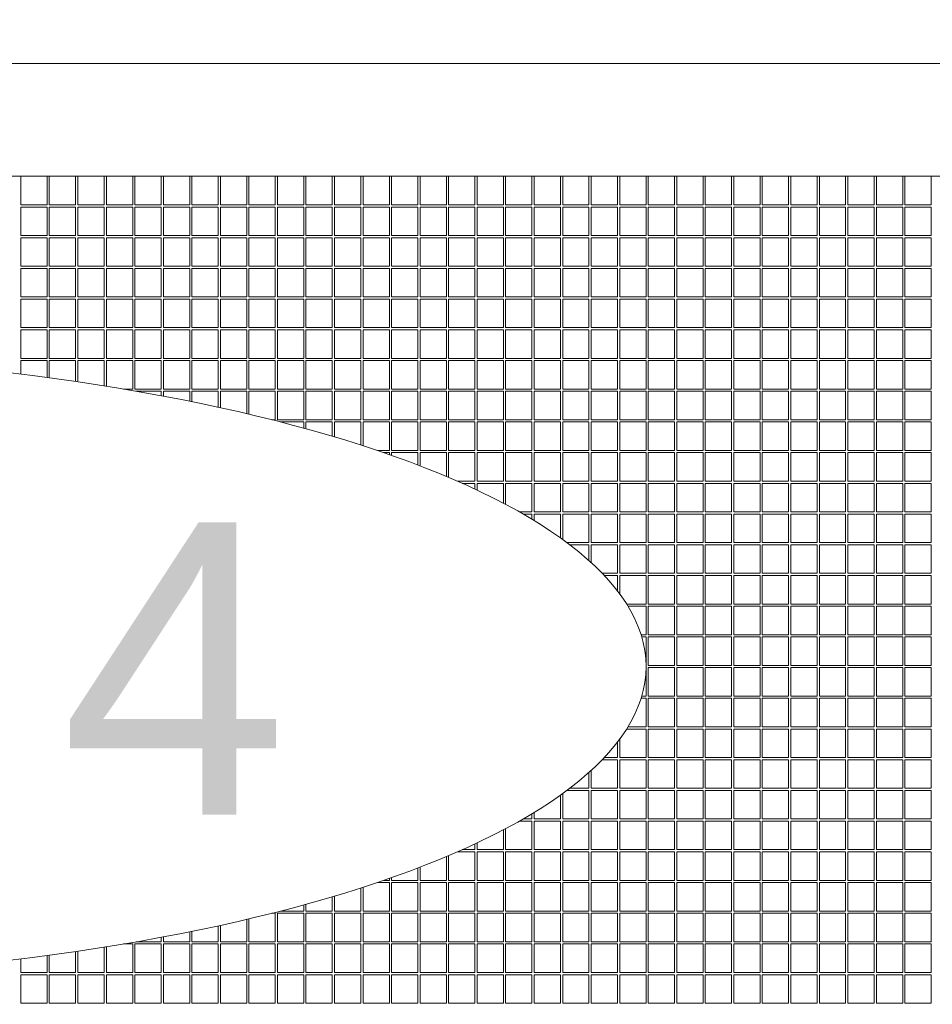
# Model space of a CAD drawing. Extents: x -299 to 677, y 13 to 274.
# Tile 12 of 16: x 508 to 528, y 132 to 155. Entities that reach past the tile are written whole.
import ezdxf

# ---------------------------------------------------------------- set-up
doc = ezdxf.new("R2010")
doc.units = 0
doc.layers.get('DEFPOINTS').update_dxf_attribs({"color": 252, "linetype": 'CONTINUOUS'})
for name, color, linetype, lineweight in [('-Dim_mm', 5, 'CONTINUOUS', 13), ('-Text', 7, 'CONTINUOUS', 9), ('AA Detail', 6, 'CONTINUOUS', 20), ('ACTIVE_AREA', 6, 'CONTINUOUS', 0), ('VIEW_AREA', 44, 'CONTINUOUS', 20)]:
    doc.layers.add(name, color=color, linetype=linetype, lineweight=lineweight)
doc.styles.add('STYLE1', font='ARIAL.TTF')
doc.dimstyles.new('LO_mm', dxfattribs={"dimtxt": 2.6666, "dimasz": 3, "dimexe": 0.5, "dimexo": 0.5, "dimgap": 0.5, "dimtad": 1, "dimzin": 4, "dimdsep": 46, "dimtxsty": 'STYLE1', "dimcen": -2.5, "dimclrd": 256, "dimclre": 256, "dimclrt": 256, "dimadec": 0, "dimazin": 0, "dimtp": 0.5, "dimtm": 0.5, "dimtfac": 1, "dimtmove": 0, "dimatfit": 1, "dimfxl": 0, "dimtolj": 1, "dimtzin": 0, "dimlwd": -1, "dimlwe": -1, "dimarcsym": 0})

# ---------------------------------------------------------------- blocks, each defined once
blk = doc.blocks.new('va')
at = {"layer": 'VIEW_AREA'}
blk.add_line((453.829, 176.903), (534.779, 176.903), dxfattribs=at)
blk = doc.blocks.new('*D69')
at = {"layer": '-Dim_mm'}
for p, q in [((460.78, 151.527), (460.78, 165.518)), ((538.73, 151.527), (538.73, 165.518)), ((535.73, 165.018), (463.78, 165.018))]:
    blk.add_line(p, q, dxfattribs=at)
for points in [[(463.78, 165.518), (463.78, 164.518), (460.78, 165.018)], [(535.73, 165.518), (535.73, 164.518), (538.73, 165.018)]]:
    blk.add_solid(points, dxfattribs=at)
at = {"layer": 'DEFPOINTS', "color": 0}
for p in [(460.78, 165.018), (460.78, 151.027), (538.73, 151.027)]:
    blk.add_point(p, dxfattribs=at)
at = {"layer": '-Dim_mm', "insert": (499.755, 166.88), "char_height": 2.6666, "attachment_point": 5, "style": 'STYLE1'}
blk.add_mtext('\\A1;77.95 Active Area', dxfattribs=at)
blk = doc.blocks.new('*D70')
at = {"layer": '-Dim_mm'}
for p, q in [((458.28, 153.102), (458.28, 172.185)), ((541.23, 153.102), (541.23, 172.185)), ((538.23, 171.685), (461.28, 171.685))]:
    blk.add_line(p, q, dxfattribs=at)
for points in [[(461.28, 172.185), (461.28, 171.185), (458.28, 171.685)], [(538.23, 172.185), (538.23, 171.185), (541.23, 171.685)]]:
    blk.add_solid(points, dxfattribs=at)
at = {"layer": 'DEFPOINTS', "color": 0}
for p in [(458.28, 171.685), (458.28, 152.602), (541.23, 152.602)]:
    blk.add_point(p, dxfattribs=at)
at = {"layer": '-Dim_mm', "insert": (499.755, 173.916), "char_height": 2.6666, "attachment_point": 5, "style": 'STYLE1'}
blk.add_mtext('\\A1;82.95 Viewing Area', dxfattribs=at)

msp = doc.modelspace()

# ---------------------------------------------------------------- linework, layer by layer
at = {"layer": 'AA Detail'}
msp.add_lwpolyline([(460.78, 151.027), (538.73, 151.027), (538.73, 128.677), (460.78, 128.677)], close=True, dxfattribs=at)
at = {"layer": 'ACTIVE_AREA'}
for points in [[(507.58, 150.377), (508.18, 150.377), (508.18, 151.027), (507.58, 151.027)], [(508.23, 150.377), (508.83, 150.377), (508.83, 151.027), (508.23, 151.027)], [(508.88, 150.377), (509.48, 150.377), (509.48, 151.027), (508.88, 151.027)], [(509.53, 150.377), (510.13, 150.377), (510.13, 151.027), (509.53, 151.027)], [(510.18, 150.377), (510.78, 150.377), (510.78, 151.027), (510.18, 151.027)], [(510.83, 150.377), (511.43, 150.377), (511.43, 151.027), (510.83, 151.027)], [(511.48, 150.377), (512.08, 150.377), (512.08, 151.027), (511.48, 151.027)], [(512.13, 150.377), (512.73, 150.377), (512.73, 151.027), (512.13, 151.027)], [(512.78, 150.377), (513.38, 150.377), (513.38, 151.027), (512.78, 151.027)], [(513.43, 150.377), (514.03, 150.377), (514.03, 151.027), (513.43, 151.027)], [(514.08, 150.377), (514.68, 150.377), (514.68, 151.027), (514.08, 151.027)], [(514.73, 150.377), (515.33, 150.377), (515.33, 151.027), (514.73, 151.027)], [(515.38, 150.377), (515.98, 150.377), (515.98, 151.027), (515.38, 151.027)], [(516.03, 150.377), (516.63, 150.377), (516.63, 151.027), (516.03, 151.027)], [(516.68, 150.377), (517.28, 150.377), (517.28, 151.027), (516.68, 151.027)], [(517.33, 150.377), (517.93, 150.377), (517.93, 151.027), (517.33, 151.027)], [(517.98, 150.377), (518.58, 150.377), (518.58, 151.027), (517.98, 151.027)], [(518.63, 150.377), (519.23, 150.377), (519.23, 151.027), (518.63, 151.027)], [(519.28, 150.377), (519.88, 150.377), (519.88, 151.027), (519.28, 151.027)], [(519.93, 150.377), (520.53, 150.377), (520.53, 151.027), (519.93, 151.027)], [(520.58, 150.377), (521.18, 150.377), (521.18, 151.027), (520.58, 151.027)], [(521.23, 150.377), (521.83, 150.377), (521.83, 151.027), (521.23, 151.027)], [(521.88, 150.377), (522.48, 150.377), (522.48, 151.027), (521.88, 151.027)], [(522.53, 150.377), (523.13, 150.377), (523.13, 151.027), (522.53, 151.027)], [(523.18, 150.377), (523.78, 150.377), (523.78, 151.027), (523.18, 151.027)], [(523.83, 150.377), (524.43, 150.377), (524.43, 151.027), (523.83, 151.027)], [(524.48, 150.377), (525.08, 150.377), (525.08, 151.027), (524.48, 151.027)], [(525.13, 150.377), (525.73, 150.377), (525.73, 151.027), (525.13, 151.027)], [(525.78, 150.377), (526.38, 150.377), (526.38, 151.027), (525.78, 151.027)], [(526.43, 150.377), (527.03, 150.377), (527.03, 151.027), (526.43, 151.027)], [(527.08, 150.377), (527.68, 150.377), (527.68, 151.027), (527.08, 151.027)], [(527.73, 150.377), (528.33, 150.377), (528.33, 151.027), (527.73, 151.027)], [(507.58, 149.677), (508.18, 149.677), (508.18, 150.327), (507.58, 150.327)], [(508.23, 149.677), (508.83, 149.677), (508.83, 150.327), (508.23, 150.327)], [(508.88, 149.677), (509.48, 149.677), (509.48, 150.327), (508.88, 150.327)], [(509.53, 149.677), (510.13, 149.677), (510.13, 150.327), (509.53, 150.327)], [(510.18, 149.677), (510.78, 149.677), (510.78, 150.327), (510.18, 150.327)], [(510.83, 149.677), (511.43, 149.677), (511.43, 150.327), (510.83, 150.327)], [(511.48, 149.677), (512.08, 149.677), (512.08, 150.327), (511.48, 150.327)], [(512.13, 149.677), (512.73, 149.677), (512.73, 150.327), (512.13, 150.327)], [(512.78, 149.677), (513.38, 149.677), (513.38, 150.327), (512.78, 150.327)], [(513.43, 149.677), (514.03, 149.677), (514.03, 150.327), (513.43, 150.327)], [(514.08, 149.677), (514.68, 149.677), (514.68, 150.327), (514.08, 150.327)], [(514.73, 149.677), (515.33, 149.677), (515.33, 150.327), (514.73, 150.327)], [(515.38, 149.677), (515.98, 149.677), (515.98, 150.327), (515.38, 150.327)], [(516.03, 149.677), (516.63, 149.677), (516.63, 150.327), (516.03, 150.327)], [(516.68, 149.677), (517.28, 149.677), (517.28, 150.327), (516.68, 150.327)], [(517.33, 149.677), (517.93, 149.677), (517.93, 150.327), (517.33, 150.327)], [(517.98, 149.677), (518.58, 149.677), (518.58, 150.327), (517.98, 150.327)], [(518.63, 149.677), (519.23, 149.677), (519.23, 150.327), (518.63, 150.327)], [(519.28, 149.677), (519.88, 149.677), (519.88, 150.327), (519.28, 150.327)], [(519.93, 149.677), (520.53, 149.677), (520.53, 150.327), (519.93, 150.327)], [(520.58, 149.677), (521.18, 149.677), (521.18, 150.327), (520.58, 150.327)], [(521.23, 149.677), (521.83, 149.677), (521.83, 150.327), (521.23, 150.327)], [(521.88, 149.677), (522.48, 149.677), (522.48, 150.327), (521.88, 150.327)], [(522.53, 149.677), (523.13, 149.677), (523.13, 150.327), (522.53, 150.327)], [(523.18, 149.677), (523.78, 149.677), (523.78, 150.327), (523.18, 150.327)], [(523.83, 149.677), (524.43, 149.677), (524.43, 150.327), (523.83, 150.327)], [(524.48, 149.677), (525.08, 149.677), (525.08, 150.327), (524.48, 150.327)], [(525.13, 149.677), (525.73, 149.677), (525.73, 150.327), (525.13, 150.327)], [(525.78, 149.677), (526.38, 149.677), (526.38, 150.327), (525.78, 150.327)], [(526.43, 149.677), (527.03, 149.677), (527.03, 150.327), (526.43, 150.327)], [(527.08, 149.677), (527.68, 149.677), (527.68, 150.327), (527.08, 150.327)], [(527.73, 149.677), (528.33, 149.677), (528.33, 150.327), (527.73, 150.327)], [(507.58, 148.977), (508.18, 148.977), (508.18, 149.627), (507.58, 149.627)], [(508.23, 148.977), (508.83, 148.977), (508.83, 149.627), (508.23, 149.627)], [(508.88, 148.977), (509.48, 148.977), (509.48, 149.627), (508.88, 149.627)], [(509.53, 148.977), (510.13, 148.977), (510.13, 149.627), (509.53, 149.627)], [(510.18, 148.977), (510.78, 148.977), (510.78, 149.627), (510.18, 149.627)], [(510.83, 148.977), (511.43, 148.977), (511.43, 149.627), (510.83, 149.627)], [(511.48, 148.977), (512.08, 148.977), (512.08, 149.627), (511.48, 149.627)], [(512.13, 148.977), (512.73, 148.977), (512.73, 149.627), (512.13, 149.627)], [(512.78, 148.977), (513.38, 148.977), (513.38, 149.627), (512.78, 149.627)], [(513.43, 148.977), (514.03, 148.977), (514.03, 149.627), (513.43, 149.627)], [(514.08, 148.977), (514.68, 148.977), (514.68, 149.627), (514.08, 149.627)], [(514.73, 148.977), (515.33, 148.977), (515.33, 149.627), (514.73, 149.627)], [(515.38, 148.977), (515.98, 148.977), (515.98, 149.627), (515.38, 149.627)], [(516.03, 148.977), (516.63, 148.977), (516.63, 149.627), (516.03, 149.627)], [(516.68, 148.977), (517.28, 148.977), (517.28, 149.627), (516.68, 149.627)], [(517.33, 148.977), (517.93, 148.977), (517.93, 149.627), (517.33, 149.627)], [(517.98, 148.977), (518.58, 148.977), (518.58, 149.627), (517.98, 149.627)], [(518.63, 148.977), (519.23, 148.977), (519.23, 149.627), (518.63, 149.627)], [(519.28, 148.977), (519.88, 148.977), (519.88, 149.627), (519.28, 149.627)], [(519.93, 148.977), (520.53, 148.977), (520.53, 149.627), (519.93, 149.627)], [(520.58, 148.977), (521.18, 148.977), (521.18, 149.627), (520.58, 149.627)], [(521.23, 148.977), (521.83, 148.977), (521.83, 149.627), (521.23, 149.627)], [(521.88, 148.977), (522.48, 148.977), (522.48, 149.627), (521.88, 149.627)], [(522.53, 148.977), (523.13, 148.977), (523.13, 149.627), (522.53, 149.627)], [(523.18, 148.977), (523.78, 148.977), (523.78, 149.627), (523.18, 149.627)], [(523.83, 148.977), (524.43, 148.977), (524.43, 149.627), (523.83, 149.627)], [(524.48, 148.977), (525.08, 148.977), (525.08, 149.627), (524.48, 149.627)], [(525.13, 148.977), (525.73, 148.977), (525.73, 149.627), (525.13, 149.627)], [(525.78, 148.977), (526.38, 148.977), (526.38, 149.627), (525.78, 149.627)], [(526.43, 148.977), (527.03, 148.977), (527.03, 149.627), (526.43, 149.627)], [(527.08, 148.977), (527.68, 148.977), (527.68, 149.627), (527.08, 149.627)], [(527.73, 148.977), (528.33, 148.977), (528.33, 149.627), (527.73, 149.627)], [(507.58, 148.277), (508.18, 148.277), (508.18, 148.927), (507.58, 148.927)], [(508.23, 148.277), (508.83, 148.277), (508.83, 148.927), (508.23, 148.927)], [(508.88, 148.277), (509.48, 148.277), (509.48, 148.927), (508.88, 148.927)], [(509.53, 148.277), (510.13, 148.277), (510.13, 148.927), (509.53, 148.927)], [(510.18, 148.277), (510.78, 148.277), (510.78, 148.927), (510.18, 148.927)], [(510.83, 148.277), (511.43, 148.277), (511.43, 148.927), (510.83, 148.927)], [(511.48, 148.277), (512.08, 148.277), (512.08, 148.927), (511.48, 148.927)], [(512.13, 148.277), (512.73, 148.277), (512.73, 148.927), (512.13, 148.927)], [(512.78, 148.277), (513.38, 148.277), (513.38, 148.927), (512.78, 148.927)], [(513.43, 148.277), (514.03, 148.277), (514.03, 148.927), (513.43, 148.927)], [(514.08, 148.277), (514.68, 148.277), (514.68, 148.927), (514.08, 148.927)], [(514.73, 148.277), (515.33, 148.277), (515.33, 148.927), (514.73, 148.927)], [(515.38, 148.277), (515.98, 148.277), (515.98, 148.927), (515.38, 148.927)], [(516.03, 148.277), (516.63, 148.277), (516.63, 148.927), (516.03, 148.927)], [(516.68, 148.277), (517.28, 148.277), (517.28, 148.927), (516.68, 148.927)], [(517.33, 148.277), (517.93, 148.277), (517.93, 148.927), (517.33, 148.927)], [(517.98, 148.277), (518.58, 148.277), (518.58, 148.927), (517.98, 148.927)], [(518.63, 148.277), (519.23, 148.277), (519.23, 148.927), (518.63, 148.927)], [(519.28, 148.277), (519.88, 148.277), (519.88, 148.927), (519.28, 148.927)], [(519.93, 148.277), (520.53, 148.277), (520.53, 148.927), (519.93, 148.927)], [(520.58, 148.277), (521.18, 148.277), (521.18, 148.927), (520.58, 148.927)], [(521.23, 148.277), (521.83, 148.277), (521.83, 148.927), (521.23, 148.927)], [(521.88, 148.277), (522.48, 148.277), (522.48, 148.927), (521.88, 148.927)], [(522.53, 148.277), (523.13, 148.277), (523.13, 148.927), (522.53, 148.927)], [(523.18, 148.277), (523.78, 148.277), (523.78, 148.927), (523.18, 148.927)], [(523.83, 148.277), (524.43, 148.277), (524.43, 148.927), (523.83, 148.927)], [(524.48, 148.277), (525.08, 148.277), (525.08, 148.927), (524.48, 148.927)], [(525.13, 148.277), (525.73, 148.277), (525.73, 148.927), (525.13, 148.927)], [(525.78, 148.277), (526.38, 148.277), (526.38, 148.927), (525.78, 148.927)], [(526.43, 148.277), (527.03, 148.277), (527.03, 148.927), (526.43, 148.927)], [(527.08, 148.277), (527.68, 148.277), (527.68, 148.927), (527.08, 148.927)], [(527.73, 148.277), (528.33, 148.277), (528.33, 148.927), (527.73, 148.927)], [(507.58, 147.577), (508.18, 147.577), (508.18, 148.227), (507.58, 148.227)], [(508.23, 147.577), (508.83, 147.577), (508.83, 148.227), (508.23, 148.227)], [(508.88, 147.577), (509.48, 147.577), (509.48, 148.227), (508.88, 148.227)], [(509.53, 147.577), (510.13, 147.577), (510.13, 148.227), (509.53, 148.227)], [(510.18, 147.577), (510.78, 147.577), (510.78, 148.227), (510.18, 148.227)], [(510.83, 147.577), (511.43, 147.577), (511.43, 148.227), (510.83, 148.227)], [(511.48, 147.577), (512.08, 147.577), (512.08, 148.227), (511.48, 148.227)], [(512.13, 147.577), (512.73, 147.577), (512.73, 148.227), (512.13, 148.227)], [(512.78, 147.577), (513.38, 147.577), (513.38, 148.227), (512.78, 148.227)], [(513.43, 147.577), (514.03, 147.577), (514.03, 148.227), (513.43, 148.227)], [(514.08, 147.577), (514.68, 147.577), (514.68, 148.227), (514.08, 148.227)], [(514.73, 147.577), (515.33, 147.577), (515.33, 148.227), (514.73, 148.227)], [(515.38, 147.577), (515.98, 147.577), (515.98, 148.227), (515.38, 148.227)], [(516.03, 147.577), (516.63, 147.577), (516.63, 148.227), (516.03, 148.227)], [(516.68, 147.577), (517.28, 147.577), (517.28, 148.227), (516.68, 148.227)], [(517.33, 147.577), (517.93, 147.577), (517.93, 148.227), (517.33, 148.227)], [(517.98, 147.577), (518.58, 147.577), (518.58, 148.227), (517.98, 148.227)], [(518.63, 147.577), (519.23, 147.577), (519.23, 148.227), (518.63, 148.227)], [(519.28, 147.577), (519.88, 147.577), (519.88, 148.227), (519.28, 148.227)], [(519.93, 147.577), (520.53, 147.577), (520.53, 148.227), (519.93, 148.227)], [(520.58, 147.577), (521.18, 147.577), (521.18, 148.227), (520.58, 148.227)], [(521.23, 147.577), (521.83, 147.577), (521.83, 148.227), (521.23, 148.227)], [(521.88, 147.577), (522.48, 147.577), (522.48, 148.227), (521.88, 148.227)], [(522.53, 147.577), (523.13, 147.577), (523.13, 148.227), (522.53, 148.227)], [(523.18, 147.577), (523.78, 147.577), (523.78, 148.227), (523.18, 148.227)], [(523.83, 147.577), (524.43, 147.577), (524.43, 148.227), (523.83, 148.227)], [(524.48, 147.577), (525.08, 147.577), (525.08, 148.227), (524.48, 148.227)], [(525.13, 147.577), (525.73, 147.577), (525.73, 148.227), (525.13, 148.227)], [(525.78, 147.577), (526.38, 147.577), (526.38, 148.227), (525.78, 148.227)], [(526.43, 147.577), (527.03, 147.577), (527.03, 148.227), (526.43, 148.227)], [(527.08, 147.577), (527.68, 147.577), (527.68, 148.227), (527.08, 148.227)], [(527.73, 147.577), (528.33, 147.577), (528.33, 148.227), (527.73, 148.227)], [(507.58, 146.877), (508.18, 146.877), (508.18, 147.527), (507.58, 147.527)], [(508.23, 146.877), (508.83, 146.877), (508.83, 147.527), (508.23, 147.527)], [(508.88, 146.877), (509.48, 146.877), (509.48, 147.527), (508.88, 147.527)], [(509.53, 146.877), (510.13, 146.877), (510.13, 147.527), (509.53, 147.527)], [(510.18, 146.877), (510.78, 146.877), (510.78, 147.527), (510.18, 147.527)], [(510.83, 146.877), (511.43, 146.877), (511.43, 147.527), (510.83, 147.527)], [(511.48, 146.877), (512.08, 146.877), (512.08, 147.527), (511.48, 147.527)], [(512.13, 146.877), (512.73, 146.877), (512.73, 147.527), (512.13, 147.527)], [(512.78, 146.877), (513.38, 146.877), (513.38, 147.527), (512.78, 147.527)], [(513.43, 146.877), (514.03, 146.877), (514.03, 147.527), (513.43, 147.527)], [(514.08, 146.877), (514.68, 146.877), (514.68, 147.527), (514.08, 147.527)], [(514.73, 146.877), (515.33, 146.877), (515.33, 147.527), (514.73, 147.527)], [(515.38, 146.877), (515.98, 146.877), (515.98, 147.527), (515.38, 147.527)], [(516.03, 146.877), (516.63, 146.877), (516.63, 147.527), (516.03, 147.527)], [(516.68, 146.877), (517.28, 146.877), (517.28, 147.527), (516.68, 147.527)], [(517.33, 146.877), (517.93, 146.877), (517.93, 147.527), (517.33, 147.527)], [(517.98, 146.877), (518.58, 146.877), (518.58, 147.527), (517.98, 147.527)], [(518.63, 146.877), (519.23, 146.877), (519.23, 147.527), (518.63, 147.527)], [(519.28, 146.877), (519.88, 146.877), (519.88, 147.527), (519.28, 147.527)], [(519.93, 146.877), (520.53, 146.877), (520.53, 147.527), (519.93, 147.527)], [(520.58, 146.877), (521.18, 146.877), (521.18, 147.527), (520.58, 147.527)], [(521.23, 146.877), (521.83, 146.877), (521.83, 147.527), (521.23, 147.527)], [(521.88, 146.877), (522.48, 146.877), (522.48, 147.527), (521.88, 147.527)], [(522.53, 146.877), (523.13, 146.877), (523.13, 147.527), (522.53, 147.527)], [(523.18, 146.877), (523.78, 146.877), (523.78, 147.527), (523.18, 147.527)], [(523.83, 146.877), (524.43, 146.877), (524.43, 147.527), (523.83, 147.527)], [(524.48, 146.877), (525.08, 146.877), (525.08, 147.527), (524.48, 147.527)], [(525.13, 146.877), (525.73, 146.877), (525.73, 147.527), (525.13, 147.527)], [(525.78, 146.877), (526.38, 146.877), (526.38, 147.527), (525.78, 147.527)], [(526.43, 146.877), (527.03, 146.877), (527.03, 147.527), (526.43, 147.527)], [(527.08, 146.877), (527.68, 146.877), (527.68, 147.527), (527.08, 147.527)], [(527.73, 146.877), (528.33, 146.877), (528.33, 147.527), (527.73, 147.527)], [(510.18, 146.177), (510.78, 146.177), (510.78, 146.827), (510.18, 146.827)], [(510.83, 146.177), (511.43, 146.177), (511.43, 146.827), (510.83, 146.827)], [(511.48, 146.177), (512.08, 146.177), (512.08, 146.827), (511.48, 146.827)], [(512.13, 146.177), (512.73, 146.177), (512.73, 146.827), (512.13, 146.827)], [(512.78, 146.177), (513.38, 146.177), (513.38, 146.827), (512.78, 146.827)], [(513.43, 146.177), (514.03, 146.177), (514.03, 146.827), (513.43, 146.827)], [(514.08, 146.177), (514.68, 146.177), (514.68, 146.827), (514.08, 146.827)], [(514.73, 146.177), (515.33, 146.177), (515.33, 146.827), (514.73, 146.827)], [(515.38, 146.177), (515.98, 146.177), (515.98, 146.827), (515.38, 146.827)], [(516.03, 146.177), (516.63, 146.177), (516.63, 146.827), (516.03, 146.827)], [(516.68, 146.177), (517.28, 146.177), (517.28, 146.827), (516.68, 146.827)], [(517.33, 146.177), (517.93, 146.177), (517.93, 146.827), (517.33, 146.827)], [(517.98, 146.177), (518.58, 146.177), (518.58, 146.827), (517.98, 146.827)], [(518.63, 146.177), (519.23, 146.177), (519.23, 146.827), (518.63, 146.827)], [(519.28, 146.177), (519.88, 146.177), (519.88, 146.827), (519.28, 146.827)], [(519.93, 146.177), (520.53, 146.177), (520.53, 146.827), (519.93, 146.827)], [(520.58, 146.177), (521.18, 146.177), (521.18, 146.827), (520.58, 146.827)], [(521.23, 146.177), (521.83, 146.177), (521.83, 146.827), (521.23, 146.827)], [(521.88, 146.177), (522.48, 146.177), (522.48, 146.827), (521.88, 146.827)], [(522.53, 146.177), (523.13, 146.177), (523.13, 146.827), (522.53, 146.827)], [(523.18, 146.177), (523.78, 146.177), (523.78, 146.827), (523.18, 146.827)], [(523.83, 146.177), (524.43, 146.177), (524.43, 146.827), (523.83, 146.827)], [(524.48, 146.177), (525.08, 146.177), (525.08, 146.827), (524.48, 146.827)], [(525.13, 146.177), (525.73, 146.177), (525.73, 146.827), (525.13, 146.827)], [(525.78, 146.177), (526.38, 146.177), (526.38, 146.827), (525.78, 146.827)], [(526.43, 146.177), (527.03, 146.177), (527.03, 146.827), (526.43, 146.827)], [(527.08, 146.177), (527.68, 146.177), (527.68, 146.827), (527.08, 146.827)], [(527.73, 146.177), (528.33, 146.177), (528.33, 146.827), (527.73, 146.827)], [(513.43, 145.477), (514.03, 145.477), (514.03, 146.127), (513.43, 146.127)], [(514.08, 145.477), (514.68, 145.477), (514.68, 146.127), (514.08, 146.127)], [(514.73, 145.477), (515.33, 145.477), (515.33, 146.127), (514.73, 146.127)], [(515.38, 145.477), (515.98, 145.477), (515.98, 146.127), (515.38, 146.127)], [(516.03, 145.477), (516.63, 145.477), (516.63, 146.127), (516.03, 146.127)], [(516.68, 145.477), (517.28, 145.477), (517.28, 146.127), (516.68, 146.127)], [(517.33, 145.477), (517.93, 145.477), (517.93, 146.127), (517.33, 146.127)], [(517.98, 145.477), (518.58, 145.477), (518.58, 146.127), (517.98, 146.127)], [(518.63, 145.477), (519.23, 145.477), (519.23, 146.127), (518.63, 146.127)], [(519.28, 145.477), (519.88, 145.477), (519.88, 146.127), (519.28, 146.127)], [(519.93, 145.477), (520.53, 145.477), (520.53, 146.127), (519.93, 146.127)], [(520.58, 145.477), (521.18, 145.477), (521.18, 146.127), (520.58, 146.127)], [(521.23, 145.477), (521.83, 145.477), (521.83, 146.127), (521.23, 146.127)], [(521.88, 145.477), (522.48, 145.477), (522.48, 146.127), (521.88, 146.127)], [(522.53, 145.477), (523.13, 145.477), (523.13, 146.127), (522.53, 146.127)], [(523.18, 145.477), (523.78, 145.477), (523.78, 146.127), (523.18, 146.127)], [(523.83, 145.477), (524.43, 145.477), (524.43, 146.127), (523.83, 146.127)], [(524.48, 145.477), (525.08, 145.477), (525.08, 146.127), (524.48, 146.127)], [(525.13, 145.477), (525.73, 145.477), (525.73, 146.127), (525.13, 146.127)], [(525.78, 145.477), (526.38, 145.477), (526.38, 146.127), (525.78, 146.127)], [(526.43, 145.477), (527.03, 145.477), (527.03, 146.127), (526.43, 146.127)], [(527.08, 145.477), (527.68, 145.477), (527.68, 146.127), (527.08, 146.127)], [(527.73, 145.477), (528.33, 145.477), (528.33, 146.127), (527.73, 146.127)], [(516.03, 144.777), (516.63, 144.777), (516.63, 145.427), (516.03, 145.427)], [(516.68, 144.777), (517.28, 144.777), (517.28, 145.427), (516.68, 145.427)], [(517.33, 144.777), (517.93, 144.777), (517.93, 145.427), (517.33, 145.427)], [(517.98, 144.777), (518.58, 144.777), (518.58, 145.427), (517.98, 145.427)], [(518.63, 144.777), (519.23, 144.777), (519.23, 145.427), (518.63, 145.427)], [(519.28, 144.777), (519.88, 144.777), (519.88, 145.427), (519.28, 145.427)], [(519.93, 144.777), (520.53, 144.777), (520.53, 145.427), (519.93, 145.427)], [(520.58, 144.777), (521.18, 144.777), (521.18, 145.427), (520.58, 145.427)], [(521.23, 144.777), (521.83, 144.777), (521.83, 145.427), (521.23, 145.427)], [(521.88, 144.777), (522.48, 144.777), (522.48, 145.427), (521.88, 145.427)], [(522.53, 144.777), (523.13, 144.777), (523.13, 145.427), (522.53, 145.427)], [(523.18, 144.777), (523.78, 144.777), (523.78, 145.427), (523.18, 145.427)], [(523.83, 144.777), (524.43, 144.777), (524.43, 145.427), (523.83, 145.427)], [(524.48, 144.777), (525.08, 144.777), (525.08, 145.427), (524.48, 145.427)], [(525.13, 144.777), (525.73, 144.777), (525.73, 145.427), (525.13, 145.427)], [(525.78, 144.777), (526.38, 144.777), (526.38, 145.427), (525.78, 145.427)], [(526.43, 144.777), (527.03, 144.777), (527.03, 145.427), (526.43, 145.427)], [(527.08, 144.777), (527.68, 144.777), (527.68, 145.427), (527.08, 145.427)], [(527.73, 144.777), (528.33, 144.777), (528.33, 145.427), (527.73, 145.427)], [(517.98, 144.077), (518.58, 144.077), (518.58, 144.727), (517.98, 144.727)], [(518.63, 144.077), (519.23, 144.077), (519.23, 144.727), (518.63, 144.727)], [(519.28, 144.077), (519.88, 144.077), (519.88, 144.727), (519.28, 144.727)], [(519.93, 144.077), (520.53, 144.077), (520.53, 144.727), (519.93, 144.727)], [(520.58, 144.077), (521.18, 144.077), (521.18, 144.727), (520.58, 144.727)], [(521.23, 144.077), (521.83, 144.077), (521.83, 144.727), (521.23, 144.727)], [(521.88, 144.077), (522.48, 144.077), (522.48, 144.727), (521.88, 144.727)], [(522.53, 144.077), (523.13, 144.077), (523.13, 144.727), (522.53, 144.727)], [(523.18, 144.077), (523.78, 144.077), (523.78, 144.727), (523.18, 144.727)], [(523.83, 144.077), (524.43, 144.077), (524.43, 144.727), (523.83, 144.727)], [(524.48, 144.077), (525.08, 144.077), (525.08, 144.727), (524.48, 144.727)], [(525.13, 144.077), (525.73, 144.077), (525.73, 144.727), (525.13, 144.727)], [(525.78, 144.077), (526.38, 144.077), (526.38, 144.727), (525.78, 144.727)], [(526.43, 144.077), (527.03, 144.077), (527.03, 144.727), (526.43, 144.727)], [(527.08, 144.077), (527.68, 144.077), (527.68, 144.727), (527.08, 144.727)], [(527.73, 144.077), (528.33, 144.077), (528.33, 144.727), (527.73, 144.727)], [(519.28, 143.377), (519.88, 143.377), (519.88, 144.027), (519.28, 144.027)], [(519.93, 143.377), (520.53, 143.377), (520.53, 144.027), (519.93, 144.027)], [(520.58, 143.377), (521.18, 143.377), (521.18, 144.027), (520.58, 144.027)], [(521.23, 143.377), (521.83, 143.377), (521.83, 144.027), (521.23, 144.027)], [(521.88, 143.377), (522.48, 143.377), (522.48, 144.027), (521.88, 144.027)], [(522.53, 143.377), (523.13, 143.377), (523.13, 144.027), (522.53, 144.027)], [(523.18, 143.377), (523.78, 143.377), (523.78, 144.027), (523.18, 144.027)], [(523.83, 143.377), (524.43, 143.377), (524.43, 144.027), (523.83, 144.027)], [(524.48, 143.377), (525.08, 143.377), (525.08, 144.027), (524.48, 144.027)], [(525.13, 143.377), (525.73, 143.377), (525.73, 144.027), (525.13, 144.027)], [(525.78, 143.377), (526.38, 143.377), (526.38, 144.027), (525.78, 144.027)], [(526.43, 143.377), (527.03, 143.377), (527.03, 144.027), (526.43, 144.027)], [(527.08, 143.377), (527.68, 143.377), (527.68, 144.027), (527.08, 144.027)], [(527.73, 143.377), (528.33, 143.377), (528.33, 144.027), (527.73, 144.027)], [(520.58, 142.677), (521.18, 142.677), (521.18, 143.327), (520.58, 143.327)], [(521.23, 142.677), (521.83, 142.677), (521.83, 143.327), (521.23, 143.327)], [(521.88, 142.677), (522.48, 142.677), (522.48, 143.327), (521.88, 143.327)], [(522.53, 142.677), (523.13, 142.677), (523.13, 143.327), (522.53, 143.327)], [(523.18, 142.677), (523.78, 142.677), (523.78, 143.327), (523.18, 143.327)], [(523.83, 142.677), (524.43, 142.677), (524.43, 143.327), (523.83, 143.327)], [(524.48, 142.677), (525.08, 142.677), (525.08, 143.327), (524.48, 143.327)], [(525.13, 142.677), (525.73, 142.677), (525.73, 143.327), (525.13, 143.327)], [(525.78, 142.677), (526.38, 142.677), (526.38, 143.327), (525.78, 143.327)], [(526.43, 142.677), (527.03, 142.677), (527.03, 143.327), (526.43, 143.327)], [(527.08, 142.677), (527.68, 142.677), (527.68, 143.327), (527.08, 143.327)], [(527.73, 142.677), (528.33, 142.677), (528.33, 143.327), (527.73, 143.327)], [(521.23, 141.977), (521.83, 141.977), (521.83, 142.627), (521.23, 142.627)], [(521.88, 141.977), (522.48, 141.977), (522.48, 142.627), (521.88, 142.627)], [(522.53, 141.977), (523.13, 141.977), (523.13, 142.627), (522.53, 142.627)], [(523.18, 141.977), (523.78, 141.977), (523.78, 142.627), (523.18, 142.627)], [(523.83, 141.977), (524.43, 141.977), (524.43, 142.627), (523.83, 142.627)], [(524.48, 141.977), (525.08, 141.977), (525.08, 142.627), (524.48, 142.627)], [(525.13, 141.977), (525.73, 141.977), (525.73, 142.627), (525.13, 142.627)], [(525.78, 141.977), (526.38, 141.977), (526.38, 142.627), (525.78, 142.627)], [(526.43, 141.977), (527.03, 141.977), (527.03, 142.627), (526.43, 142.627)], [(527.08, 141.977), (527.68, 141.977), (527.68, 142.627), (527.08, 142.627)], [(527.73, 141.977), (528.33, 141.977), (528.33, 142.627), (527.73, 142.627)], [(521.88, 141.277), (522.48, 141.277), (522.48, 141.927), (521.88, 141.927)], [(522.53, 141.277), (523.13, 141.277), (523.13, 141.927), (522.53, 141.927)], [(523.18, 141.277), (523.78, 141.277), (523.78, 141.927), (523.18, 141.927)], [(523.83, 141.277), (524.43, 141.277), (524.43, 141.927), (523.83, 141.927)], [(524.48, 141.277), (525.08, 141.277), (525.08, 141.927), (524.48, 141.927)], [(525.13, 141.277), (525.73, 141.277), (525.73, 141.927), (525.13, 141.927)], [(525.78, 141.277), (526.38, 141.277), (526.38, 141.927), (525.78, 141.927)], [(526.43, 141.277), (527.03, 141.277), (527.03, 141.927), (526.43, 141.927)], [(527.08, 141.277), (527.68, 141.277), (527.68, 141.927), (527.08, 141.927)], [(527.73, 141.277), (528.33, 141.277), (528.33, 141.927), (527.73, 141.927)], [(521.88, 140.577), (522.48, 140.577), (522.48, 141.227), (521.88, 141.227)], [(522.53, 140.577), (523.13, 140.577), (523.13, 141.227), (522.53, 141.227)], [(523.18, 140.577), (523.78, 140.577), (523.78, 141.227), (523.18, 141.227)], [(523.83, 140.577), (524.43, 140.577), (524.43, 141.227), (523.83, 141.227)], [(524.48, 140.577), (525.08, 140.577), (525.08, 141.227), (524.48, 141.227)], [(525.13, 140.577), (525.73, 140.577), (525.73, 141.227), (525.13, 141.227)], [(525.78, 140.577), (526.38, 140.577), (526.38, 141.227), (525.78, 141.227)], [(526.43, 140.577), (527.03, 140.577), (527.03, 141.227), (526.43, 141.227)], [(527.08, 140.577), (527.68, 140.577), (527.68, 141.227), (527.08, 141.227)], [(527.73, 140.577), (528.33, 140.577), (528.33, 141.227), (527.73, 141.227)], [(521.88, 139.877), (522.48, 139.877), (522.48, 140.527), (521.88, 140.527)], [(522.53, 139.877), (523.13, 139.877), (523.13, 140.527), (522.53, 140.527)], [(523.18, 139.877), (523.78, 139.877), (523.78, 140.527), (523.18, 140.527)], [(523.83, 139.877), (524.43, 139.877), (524.43, 140.527), (523.83, 140.527)], [(524.48, 139.877), (525.08, 139.877), (525.08, 140.527), (524.48, 140.527)], [(525.13, 139.877), (525.73, 139.877), (525.73, 140.527), (525.13, 140.527)], [(525.78, 139.877), (526.38, 139.877), (526.38, 140.527), (525.78, 140.527)], [(526.43, 139.877), (527.03, 139.877), (527.03, 140.527), (526.43, 140.527)], [(527.08, 139.877), (527.68, 139.877), (527.68, 140.527), (527.08, 140.527)], [(527.73, 139.877), (528.33, 139.877), (528.33, 140.527), (527.73, 140.527)], [(521.88, 139.827), (522.48, 139.827), (522.48, 139.177), (521.88, 139.177)], [(522.53, 139.827), (523.13, 139.827), (523.13, 139.177), (522.53, 139.177)], [(523.18, 139.827), (523.78, 139.827), (523.78, 139.177), (523.18, 139.177)], [(523.83, 139.827), (524.43, 139.827), (524.43, 139.177), (523.83, 139.177)], [(524.48, 139.827), (525.08, 139.827), (525.08, 139.177), (524.48, 139.177)], [(525.13, 139.827), (525.73, 139.827), (525.73, 139.177), (525.13, 139.177)], [(525.78, 139.827), (526.38, 139.827), (526.38, 139.177), (525.78, 139.177)], [(526.43, 139.827), (527.03, 139.827), (527.03, 139.177), (526.43, 139.177)], [(527.08, 139.827), (527.68, 139.827), (527.68, 139.177), (527.08, 139.177)], [(527.73, 139.827), (528.33, 139.827), (528.33, 139.177), (527.73, 139.177)], [(521.88, 139.127), (522.48, 139.127), (522.48, 138.477), (521.88, 138.477)], [(522.53, 139.127), (523.13, 139.127), (523.13, 138.477), (522.53, 138.477)], [(523.18, 139.127), (523.78, 139.127), (523.78, 138.477), (523.18, 138.477)], [(523.83, 139.127), (524.43, 139.127), (524.43, 138.477), (523.83, 138.477)], [(524.48, 139.127), (525.08, 139.127), (525.08, 138.477), (524.48, 138.477)], [(525.13, 139.127), (525.73, 139.127), (525.73, 138.477), (525.13, 138.477)], [(525.78, 139.127), (526.38, 139.127), (526.38, 138.477), (525.78, 138.477)], [(526.43, 139.127), (527.03, 139.127), (527.03, 138.477), (526.43, 138.477)], [(527.08, 139.127), (527.68, 139.127), (527.68, 138.477), (527.08, 138.477)], [(527.73, 139.127), (528.33, 139.127), (528.33, 138.477), (527.73, 138.477)], [(521.88, 138.427), (522.48, 138.427), (522.48, 137.777), (521.88, 137.777)], [(522.53, 138.427), (523.13, 138.427), (523.13, 137.777), (522.53, 137.777)], [(523.18, 138.427), (523.78, 138.427), (523.78, 137.777), (523.18, 137.777)], [(523.83, 138.427), (524.43, 138.427), (524.43, 137.777), (523.83, 137.777)], [(524.48, 138.427), (525.08, 138.427), (525.08, 137.777), (524.48, 137.777)], [(525.13, 138.427), (525.73, 138.427), (525.73, 137.777), (525.13, 137.777)], [(525.78, 138.427), (526.38, 138.427), (526.38, 137.777), (525.78, 137.777)], [(526.43, 138.427), (527.03, 138.427), (527.03, 137.777), (526.43, 137.777)], [(527.08, 138.427), (527.68, 138.427), (527.68, 137.777), (527.08, 137.777)], [(527.73, 138.427), (528.33, 138.427), (528.33, 137.777), (527.73, 137.777)], [(521.23, 137.727), (521.83, 137.727), (521.83, 137.077), (521.23, 137.077)], [(521.88, 137.727), (522.48, 137.727), (522.48, 137.077), (521.88, 137.077)], [(522.53, 137.727), (523.13, 137.727), (523.13, 137.077), (522.53, 137.077)], [(523.18, 137.727), (523.78, 137.727), (523.78, 137.077), (523.18, 137.077)], [(523.83, 137.727), (524.43, 137.727), (524.43, 137.077), (523.83, 137.077)], [(524.48, 137.727), (525.08, 137.727), (525.08, 137.077), (524.48, 137.077)], [(525.13, 137.727), (525.73, 137.727), (525.73, 137.077), (525.13, 137.077)], [(525.78, 137.727), (526.38, 137.727), (526.38, 137.077), (525.78, 137.077)], [(526.43, 137.727), (527.03, 137.727), (527.03, 137.077), (526.43, 137.077)], [(527.08, 137.727), (527.68, 137.727), (527.68, 137.077), (527.08, 137.077)], [(527.73, 137.727), (528.33, 137.727), (528.33, 137.077), (527.73, 137.077)], [(520.58, 137.027), (521.18, 137.027), (521.18, 136.377), (520.58, 136.377)], [(521.23, 137.027), (521.83, 137.027), (521.83, 136.377), (521.23, 136.377)], [(521.88, 137.027), (522.48, 137.027), (522.48, 136.377), (521.88, 136.377)], [(522.53, 137.027), (523.13, 137.027), (523.13, 136.377), (522.53, 136.377)], [(523.18, 137.027), (523.78, 137.027), (523.78, 136.377), (523.18, 136.377)], [(523.83, 137.027), (524.43, 137.027), (524.43, 136.377), (523.83, 136.377)], [(524.48, 137.027), (525.08, 137.027), (525.08, 136.377), (524.48, 136.377)], [(525.13, 137.027), (525.73, 137.027), (525.73, 136.377), (525.13, 136.377)], [(525.78, 137.027), (526.38, 137.027), (526.38, 136.377), (525.78, 136.377)], [(526.43, 137.027), (527.03, 137.027), (527.03, 136.377), (526.43, 136.377)], [(527.08, 137.027), (527.68, 137.027), (527.68, 136.377), (527.08, 136.377)], [(527.73, 137.027), (528.33, 137.027), (528.33, 136.377), (527.73, 136.377)], [(519.28, 136.327), (519.88, 136.327), (519.88, 135.677), (519.28, 135.677)], [(519.93, 136.327), (520.53, 136.327), (520.53, 135.677), (519.93, 135.677)], [(520.58, 136.327), (521.18, 136.327), (521.18, 135.677), (520.58, 135.677)], [(521.23, 136.327), (521.83, 136.327), (521.83, 135.677), (521.23, 135.677)], [(521.88, 136.327), (522.48, 136.327), (522.48, 135.677), (521.88, 135.677)], [(522.53, 136.327), (523.13, 136.327), (523.13, 135.677), (522.53, 135.677)], [(523.18, 136.327), (523.78, 136.327), (523.78, 135.677), (523.18, 135.677)], [(523.83, 136.327), (524.43, 136.327), (524.43, 135.677), (523.83, 135.677)], [(524.48, 136.327), (525.08, 136.327), (525.08, 135.677), (524.48, 135.677)], [(525.13, 136.327), (525.73, 136.327), (525.73, 135.677), (525.13, 135.677)], [(525.78, 136.327), (526.38, 136.327), (526.38, 135.677), (525.78, 135.677)], [(526.43, 136.327), (527.03, 136.327), (527.03, 135.677), (526.43, 135.677)], [(527.08, 136.327), (527.68, 136.327), (527.68, 135.677), (527.08, 135.677)], [(527.73, 136.327), (528.33, 136.327), (528.33, 135.677), (527.73, 135.677)], [(517.98, 135.627), (518.58, 135.627), (518.58, 134.977), (517.98, 134.977)], [(518.63, 135.627), (519.23, 135.627), (519.23, 134.977), (518.63, 134.977)], [(519.28, 135.627), (519.88, 135.627), (519.88, 134.977), (519.28, 134.977)], [(519.93, 135.627), (520.53, 135.627), (520.53, 134.977), (519.93, 134.977)], [(520.58, 135.627), (521.18, 135.627), (521.18, 134.977), (520.58, 134.977)], [(521.23, 135.627), (521.83, 135.627), (521.83, 134.977), (521.23, 134.977)], [(521.88, 135.627), (522.48, 135.627), (522.48, 134.977), (521.88, 134.977)], [(522.53, 135.627), (523.13, 135.627), (523.13, 134.977), (522.53, 134.977)], [(523.18, 135.627), (523.78, 135.627), (523.78, 134.977), (523.18, 134.977)], [(523.83, 135.627), (524.43, 135.627), (524.43, 134.977), (523.83, 134.977)], [(524.48, 135.627), (525.08, 135.627), (525.08, 134.977), (524.48, 134.977)], [(525.13, 135.627), (525.73, 135.627), (525.73, 134.977), (525.13, 134.977)], [(525.78, 135.627), (526.38, 135.627), (526.38, 134.977), (525.78, 134.977)], [(526.43, 135.627), (527.03, 135.627), (527.03, 134.977), (526.43, 134.977)], [(527.08, 135.627), (527.68, 135.627), (527.68, 134.977), (527.08, 134.977)], [(527.73, 135.627), (528.33, 135.627), (528.33, 134.977), (527.73, 134.977)], [(516.03, 134.927), (516.63, 134.927), (516.63, 134.277), (516.03, 134.277)], [(516.68, 134.927), (517.28, 134.927), (517.28, 134.277), (516.68, 134.277)], [(517.33, 134.927), (517.93, 134.927), (517.93, 134.277), (517.33, 134.277)], [(517.98, 134.927), (518.58, 134.927), (518.58, 134.277), (517.98, 134.277)], [(518.63, 134.927), (519.23, 134.927), (519.23, 134.277), (518.63, 134.277)], [(519.28, 134.927), (519.88, 134.927), (519.88, 134.277), (519.28, 134.277)], [(519.93, 134.927), (520.53, 134.927), (520.53, 134.277), (519.93, 134.277)], [(520.58, 134.927), (521.18, 134.927), (521.18, 134.277), (520.58, 134.277)], [(521.23, 134.927), (521.83, 134.927), (521.83, 134.277), (521.23, 134.277)], [(521.88, 134.927), (522.48, 134.927), (522.48, 134.277), (521.88, 134.277)], [(522.53, 134.927), (523.13, 134.927), (523.13, 134.277), (522.53, 134.277)], [(523.18, 134.927), (523.78, 134.927), (523.78, 134.277), (523.18, 134.277)], [(523.83, 134.927), (524.43, 134.927), (524.43, 134.277), (523.83, 134.277)], [(524.48, 134.927), (525.08, 134.927), (525.08, 134.277), (524.48, 134.277)], [(525.13, 134.927), (525.73, 134.927), (525.73, 134.277), (525.13, 134.277)], [(525.78, 134.927), (526.38, 134.927), (526.38, 134.277), (525.78, 134.277)], [(526.43, 134.927), (527.03, 134.927), (527.03, 134.277), (526.43, 134.277)], [(527.08, 134.927), (527.68, 134.927), (527.68, 134.277), (527.08, 134.277)], [(527.73, 134.927), (528.33, 134.927), (528.33, 134.277), (527.73, 134.277)], [(513.43, 134.227), (514.03, 134.227), (514.03, 133.577), (513.43, 133.577)], [(514.08, 134.227), (514.68, 134.227), (514.68, 133.577), (514.08, 133.577)], [(514.73, 134.227), (515.33, 134.227), (515.33, 133.577), (514.73, 133.577)], [(515.38, 134.227), (515.98, 134.227), (515.98, 133.577), (515.38, 133.577)], [(516.03, 134.227), (516.63, 134.227), (516.63, 133.577), (516.03, 133.577)], [(516.68, 134.227), (517.28, 134.227), (517.28, 133.577), (516.68, 133.577)], [(517.33, 134.227), (517.93, 134.227), (517.93, 133.577), (517.33, 133.577)], [(517.98, 134.227), (518.58, 134.227), (518.58, 133.577), (517.98, 133.577)], [(518.63, 134.227), (519.23, 134.227), (519.23, 133.577), (518.63, 133.577)], [(519.28, 134.227), (519.88, 134.227), (519.88, 133.577), (519.28, 133.577)], [(519.93, 134.227), (520.53, 134.227), (520.53, 133.577), (519.93, 133.577)], [(520.58, 134.227), (521.18, 134.227), (521.18, 133.577), (520.58, 133.577)], [(521.23, 134.227), (521.83, 134.227), (521.83, 133.577), (521.23, 133.577)], [(521.88, 134.227), (522.48, 134.227), (522.48, 133.577), (521.88, 133.577)], [(522.53, 134.227), (523.13, 134.227), (523.13, 133.577), (522.53, 133.577)], [(523.18, 134.227), (523.78, 134.227), (523.78, 133.577), (523.18, 133.577)], [(523.83, 134.227), (524.43, 134.227), (524.43, 133.577), (523.83, 133.577)], [(524.48, 134.227), (525.08, 134.227), (525.08, 133.577), (524.48, 133.577)], [(525.13, 134.227), (525.73, 134.227), (525.73, 133.577), (525.13, 133.577)], [(525.78, 134.227), (526.38, 134.227), (526.38, 133.577), (525.78, 133.577)], [(526.43, 134.227), (527.03, 134.227), (527.03, 133.577), (526.43, 133.577)], [(527.08, 134.227), (527.68, 134.227), (527.68, 133.577), (527.08, 133.577)], [(527.73, 134.227), (528.33, 134.227), (528.33, 133.577), (527.73, 133.577)], [(510.18, 133.527), (510.78, 133.527), (510.78, 132.877), (510.18, 132.877)], [(510.83, 133.527), (511.43, 133.527), (511.43, 132.877), (510.83, 132.877)], [(511.48, 133.527), (512.08, 133.527), (512.08, 132.877), (511.48, 132.877)], [(512.13, 133.527), (512.73, 133.527), (512.73, 132.877), (512.13, 132.877)], [(512.78, 133.527), (513.38, 133.527), (513.38, 132.877), (512.78, 132.877)], [(513.43, 133.527), (514.03, 133.527), (514.03, 132.877), (513.43, 132.877)], [(514.08, 133.527), (514.68, 133.527), (514.68, 132.877), (514.08, 132.877)], [(514.73, 133.527), (515.33, 133.527), (515.33, 132.877), (514.73, 132.877)], [(515.38, 133.527), (515.98, 133.527), (515.98, 132.877), (515.38, 132.877)], [(516.03, 133.527), (516.63, 133.527), (516.63, 132.877), (516.03, 132.877)], [(516.68, 133.527), (517.28, 133.527), (517.28, 132.877), (516.68, 132.877)], [(517.33, 133.527), (517.93, 133.527), (517.93, 132.877), (517.33, 132.877)], [(517.98, 133.527), (518.58, 133.527), (518.58, 132.877), (517.98, 132.877)], [(518.63, 133.527), (519.23, 133.527), (519.23, 132.877), (518.63, 132.877)], [(519.28, 133.527), (519.88, 133.527), (519.88, 132.877), (519.28, 132.877)], [(519.93, 133.527), (520.53, 133.527), (520.53, 132.877), (519.93, 132.877)], [(520.58, 133.527), (521.18, 133.527), (521.18, 132.877), (520.58, 132.877)], [(521.23, 133.527), (521.83, 133.527), (521.83, 132.877), (521.23, 132.877)], [(521.88, 133.527), (522.48, 133.527), (522.48, 132.877), (521.88, 132.877)], [(522.53, 133.527), (523.13, 133.527), (523.13, 132.877), (522.53, 132.877)], [(523.18, 133.527), (523.78, 133.527), (523.78, 132.877), (523.18, 132.877)], [(523.83, 133.527), (524.43, 133.527), (524.43, 132.877), (523.83, 132.877)], [(524.48, 133.527), (525.08, 133.527), (525.08, 132.877), (524.48, 132.877)], [(525.13, 133.527), (525.73, 133.527), (525.73, 132.877), (525.13, 132.877)], [(525.78, 133.527), (526.38, 133.527), (526.38, 132.877), (525.78, 132.877)], [(526.43, 133.527), (527.03, 133.527), (527.03, 132.877), (526.43, 132.877)], [(527.08, 133.527), (527.68, 133.527), (527.68, 132.877), (527.08, 132.877)], [(527.73, 133.527), (528.33, 133.527), (528.33, 132.877), (527.73, 132.877)], [(507.58, 132.827), (508.18, 132.827), (508.18, 132.177), (507.58, 132.177)], [(508.23, 132.827), (508.83, 132.827), (508.83, 132.177), (508.23, 132.177)], [(508.88, 132.827), (509.48, 132.827), (509.48, 132.177), (508.88, 132.177)], [(509.53, 132.827), (510.13, 132.827), (510.13, 132.177), (509.53, 132.177)], [(510.18, 132.827), (510.78, 132.827), (510.78, 132.177), (510.18, 132.177)], [(510.83, 132.827), (511.43, 132.827), (511.43, 132.177), (510.83, 132.177)], [(511.48, 132.827), (512.08, 132.827), (512.08, 132.177), (511.48, 132.177)], [(512.13, 132.827), (512.73, 132.827), (512.73, 132.177), (512.13, 132.177)], [(512.78, 132.827), (513.38, 132.827), (513.38, 132.177), (512.78, 132.177)], [(513.43, 132.827), (514.03, 132.827), (514.03, 132.177), (513.43, 132.177)], [(514.08, 132.827), (514.68, 132.827), (514.68, 132.177), (514.08, 132.177)], [(514.73, 132.827), (515.33, 132.827), (515.33, 132.177), (514.73, 132.177)], [(515.38, 132.827), (515.98, 132.827), (515.98, 132.177), (515.38, 132.177)], [(516.03, 132.827), (516.63, 132.827), (516.63, 132.177), (516.03, 132.177)], [(516.68, 132.827), (517.28, 132.827), (517.28, 132.177), (516.68, 132.177)], [(517.33, 132.827), (517.93, 132.827), (517.93, 132.177), (517.33, 132.177)], [(517.98, 132.827), (518.58, 132.827), (518.58, 132.177), (517.98, 132.177)], [(518.63, 132.827), (519.23, 132.827), (519.23, 132.177), (518.63, 132.177)], [(519.28, 132.827), (519.88, 132.827), (519.88, 132.177), (519.28, 132.177)], [(519.93, 132.827), (520.53, 132.827), (520.53, 132.177), (519.93, 132.177)], [(520.58, 132.827), (521.18, 132.827), (521.18, 132.177), (520.58, 132.177)], [(521.23, 132.827), (521.83, 132.827), (521.83, 132.177), (521.23, 132.177)], [(521.88, 132.827), (522.48, 132.827), (522.48, 132.177), (521.88, 132.177)], [(522.53, 132.827), (523.13, 132.827), (523.13, 132.177), (522.53, 132.177)], [(523.18, 132.827), (523.78, 132.827), (523.78, 132.177), (523.18, 132.177)], [(523.83, 132.827), (524.43, 132.827), (524.43, 132.177), (523.83, 132.177)], [(524.48, 132.827), (525.08, 132.827), (525.08, 132.177), (524.48, 132.177)], [(525.13, 132.827), (525.73, 132.827), (525.73, 132.177), (525.13, 132.177)], [(525.78, 132.827), (526.38, 132.827), (526.38, 132.177), (525.78, 132.177)], [(526.43, 132.827), (527.03, 132.827), (527.03, 132.177), (526.43, 132.177)], [(527.08, 132.827), (527.68, 132.827), (527.68, 132.177), (527.08, 132.177)], [(527.73, 132.827), (528.33, 132.827), (528.33, 132.177), (527.73, 132.177)]]:
    msp.add_lwpolyline(points, close=True, dxfattribs=at)
for points in [[(508.18, 146.437), (508.18, 146.827), (507.58, 146.827), (507.58, 146.514)], [(508.83, 146.347), (508.83, 146.827), (508.23, 146.827), (508.23, 146.431)], [(509.48, 146.248), (509.48, 146.827), (508.88, 146.827), (508.88, 146.339)], [(509.918, 146.177), (510.13, 146.177), (510.13, 146.827), (509.53, 146.827), (509.53, 146.24)], [(510.78, 146.024), (510.78, 146.127), (510.211, 146.127)], [(511.43, 145.899), (511.43, 146.127), (510.83, 146.127), (510.83, 146.015)], [(512.08, 145.763), (512.08, 146.127), (511.48, 146.127), (511.48, 145.889)], [(512.73, 145.616), (512.73, 146.127), (512.13, 146.127), (512.13, 145.752)], [(513.304, 145.477), (513.38, 145.477), (513.38, 146.127), (512.78, 146.127), (512.78, 145.604)], [(514.03, 145.286), (514.03, 145.427), (513.501, 145.427)], [(514.68, 145.101), (514.68, 145.427), (514.08, 145.427), (514.08, 145.273)], [(515.33, 144.901), (515.33, 145.427), (514.73, 145.427), (514.73, 145.087)], [(515.707, 144.777), (515.98, 144.777), (515.98, 145.427), (515.38, 145.427), (515.38, 144.885)], [(515.98, 144.683), (515.98, 144.727), (515.854, 144.727)], [(516.63, 144.445), (516.63, 144.727), (516.03, 144.727), (516.03, 144.665)], [(517.28, 144.184), (517.28, 144.727), (516.68, 144.727), (516.68, 144.426)], [(517.53, 144.077), (517.93, 144.077), (517.93, 144.727), (517.33, 144.727), (517.33, 144.163)], [(517.93, 143.896), (517.93, 144.027), (517.643, 144.027)], [(518.58, 143.573), (518.58, 144.027), (517.98, 144.027), (517.98, 143.872)], [(518.939, 143.377), (519.23, 143.377), (519.23, 144.027), (518.63, 144.027), (518.63, 143.546)], [(519.23, 143.206), (519.23, 143.327), (519.026, 143.327)], [(519.88, 142.78), (519.88, 143.327), (519.28, 143.327), (519.28, 143.176)], [(520.021, 142.677), (520.53, 142.677), (520.53, 143.327), (519.93, 143.327), (519.93, 142.744)], [(520.53, 142.261), (520.53, 142.627), (520.087, 142.627)], [(520.825, 141.977), (521.18, 141.977), (521.18, 142.627), (520.58, 142.627), (520.58, 142.215)], [(521.18, 141.568), (521.18, 141.927), (520.873, 141.927)], [(521.384, 141.277), (521.83, 141.277), (521.83, 141.927), (521.23, 141.927), (521.23, 141.502)], [(521.715, 140.577), (521.83, 140.577), (521.83, 141.227), (521.415, 141.227)], [(521.83, 139.887), (521.83, 140.527), (521.731, 140.527)], [(521.83, 139.816), (521.83, 139.177), (521.731, 139.177)], [(521.715, 139.127), (521.83, 139.127), (521.83, 138.477), (521.415, 138.477)], [(521.384, 138.427), (521.83, 138.427), (521.83, 137.777), (521.23, 137.777), (521.23, 138.201)], [(521.18, 138.135), (521.18, 137.777), (520.873, 137.777)], [(520.825, 137.727), (521.18, 137.727), (521.18, 137.077), (520.58, 137.077), (520.58, 137.488)], [(520.53, 137.442), (520.53, 137.077), (520.087, 137.077)], [(519.88, 136.923), (519.88, 136.377), (519.28, 136.377), (519.28, 136.527)], [(520.021, 137.027), (520.53, 137.027), (520.53, 136.377), (519.93, 136.377), (519.93, 136.96)], [(519.23, 136.497), (519.23, 136.377), (519.026, 136.377)], [(518.939, 136.327), (519.23, 136.327), (519.23, 135.677), (518.63, 135.677), (518.63, 136.157)], [(518.58, 136.13), (518.58, 135.677), (517.98, 135.677), (517.98, 135.831)], [(517.93, 135.808), (517.93, 135.677), (517.643, 135.677)], [(517.53, 135.627), (517.93, 135.627), (517.93, 134.977), (517.33, 134.977), (517.33, 135.54)], [(517.28, 135.519), (517.28, 134.977), (516.68, 134.977), (516.68, 135.277)], [(516.63, 135.258), (516.63, 134.977), (516.03, 134.977), (516.03, 135.038)], [(515.707, 134.927), (515.98, 134.927), (515.98, 134.277), (515.38, 134.277), (515.38, 134.818)], [(515.98, 135.02), (515.98, 134.977), (515.854, 134.977)], [(515.33, 134.802), (515.33, 134.277), (514.73, 134.277), (514.73, 134.617)], [(514.68, 134.602), (514.68, 134.277), (514.08, 134.277), (514.08, 134.43)], [(513.304, 134.227), (513.38, 134.227), (513.38, 133.577), (512.78, 133.577), (512.78, 134.099)], [(514.03, 134.417), (514.03, 134.277), (513.501, 134.277)], [(512.73, 134.087), (512.73, 133.577), (512.13, 133.577), (512.13, 133.951)], [(511.43, 133.805), (511.43, 133.577), (510.83, 133.577), (510.83, 133.688)], [(512.08, 133.94), (512.08, 133.577), (511.48, 133.577), (511.48, 133.815)], [(510.78, 133.679), (510.78, 133.577), (510.211, 133.577)], [(508.83, 133.356), (508.83, 132.877), (508.23, 132.877), (508.23, 133.273)], [(509.48, 133.455), (509.48, 132.877), (508.88, 132.877), (508.88, 133.364)], [(509.918, 133.527), (510.13, 133.527), (510.13, 132.877), (509.53, 132.877), (509.53, 133.463)], [(508.18, 133.266), (508.18, 132.877), (507.58, 132.877), (507.58, 133.189)]]:
    msp.add_lwpolyline(points, dxfattribs=at)
msp.add_ellipse((499.755, 139.852), major_axis=(-22.075, 0), ratio=0.322761, dxfattribs=at)

# ---------------------------------------------------------------- block references
at = {"layer": '-Dim_mm'}
msp.add_blockref('va', (5.451, -23.302), dxfattribs=at)

# ---------------------------------------------------------------- texts
at = {"layer": '-Text', "style": 'STYLE1'}
msp.add_text('20 X 4', height=6.6666, dxfattribs=at).set_placement((486.744, 136.475))

# ---------------------------------------------------------------- dimensions: what is measured, and where the dimension line sits
at = {"layer": '-Dim_mm'}
for base, p1, p2, text, picture, middle in [((458.28, 171.685), (541.23, 152.602), (458.28, 152.602), '<> Viewing Area', '*D70', (499.755, 173.916)), ((460.78, 165.018), (538.73, 151.027), (460.78, 151.027), '<> Active Area', '*D69', (499.755, 166.88))]:
    dim = msp.add_linear_dim(base=base, p1=p1, p2=p2, text=text, dimstyle='LO_mm', dxfattribs=at)
    dim.commit()
    dim.dimension.update_dxf_attribs({"geometry": picture, "text_midpoint": middle})

doc.saveas('drawing.dxf')
